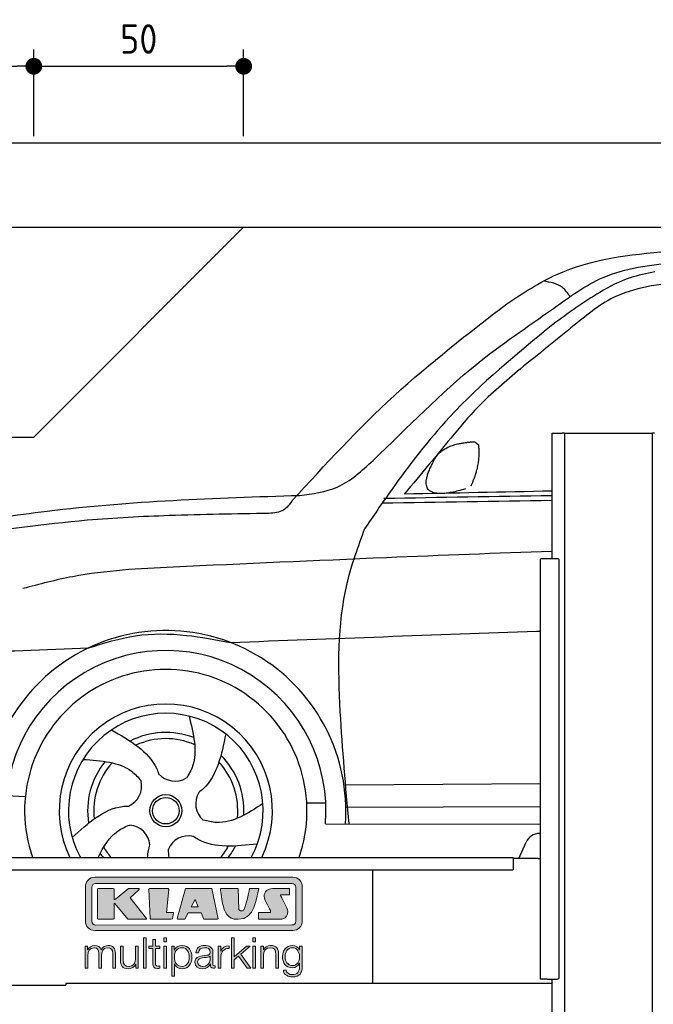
# Model space of a CAD drawing. Header units: millimetres. Extents: x -287 to 6264, y -493 to 4094.
# Tile 3 of 4: x 966 to 2476, y 1750 to 4094. Entities that reach past the tile are written whole.
import ezdxf

# ---------------------------------------------------------------- set-up
doc = ezdxf.new("R2010")
doc.units = ezdxf.units.MM
for name, color, linetype in [('4', 3, 'Continuous'), ('5', 3, 'Continuous'), ('Car', 10, 'Continuous'), ('Logo', 7, 'Continuous')]:
    doc.layers.add(name, color=color, linetype=linetype)
doc.styles.get("Standard").update_dxf_attribs({"font": 'ISOCP.SHX'})
doc.dimstyles.new('GEN-ISO$0', dxfattribs={"dimscale": 20, "dimtxt": 3.5, "dimasz": 2, "dimexe": 2, "dimexo": 1, "dimgap": 1.5, "dimtad": 1, "dimdec": 1, "dimlfac": 0.1, "dimdsep": 46, "dimtxsty": 'Standard', "dimblk": 'PUNKT', "dimcen": 2, "dimclrd": 256, "dimclre": 256, "dimclrt": 2, "dimadec": 0, "dimazin": 0, "dimtp": 0.1, "dimtm": 0.1, "dimtfac": 0.71, "dimtdec": 1, "dimtmove": 2, "dimatfit": 3, "dimldrblk": 'PUNKT', "dimfxl": 0, "dimtolj": 1, "dimarcsym": 0})

# ---------------------------------------------------------------- blocks, each defined once
blk = doc.blocks.new('PUNKT')
at = {"layer": '4', "color": 0, "linetype": 'ByBlock'}
blk.add_line((-0.5, 0), (-1, 0), dxfattribs=at)
at = {"layer": '4', "color": 0, "linetype": 'ByBlock', "const_width": 0.5}
blk.add_lwpolyline([(-0.25, 0, 1), (0.25, 0, 1)], format="xyb", close=True, dxfattribs=at)
blk = doc.blocks.new('*D5')
at = {"layer": '5', "lineweight": -2}
for p, q in [((200, 3816.7), (200, 4023.3)), ((1000, 3816.7), (1000, 4023.3)), ((240, 3983.3), (960, 3983.3))]:
    blk.add_line(p, q, dxfattribs=at)
at = {"layer": 'DEFPOINTS', "color": 0}
for p in [(1000, 3983.3), (200, 3796.7), (1000, 3796.7)]:
    blk.add_point(p, dxfattribs=at)
at = {"layer": '5', "lineweight": -2, "xscale": 40, "yscale": 40, "zscale": 40, "rotation": 180}
blk.add_blockref('PUNKT', (200, 3983.3), dxfattribs=at)
at = {"layer": '5', "lineweight": -2, "xscale": 40, "yscale": 40, "zscale": 40}
blk.add_blockref('PUNKT', (1000, 3983.3), dxfattribs=at)
at = {"layer": '5', "color": 2, "insert": (600, 4048.3), "char_height": 70, "attachment_point": 5}
blk.add_mtext('\\A1;80', dxfattribs=at)
blk = doc.blocks.new('*D6')
at = {"layer": '5', "lineweight": -2}
for p, q in [((1000, 3816.7), (1000, 4023.3)), ((1500, 3816.7), (1500, 4023.3)), ((1040, 3983.3), (1460, 3983.3))]:
    blk.add_line(p, q, dxfattribs=at)
at = {"layer": 'DEFPOINTS', "color": 0}
for p in [(1500, 3983.3), (1000, 3796.7), (1500, 3796.7)]:
    blk.add_point(p, dxfattribs=at)
at = {"layer": '5', "lineweight": -2, "xscale": 40, "yscale": 40, "zscale": 40, "rotation": 180}
blk.add_blockref('PUNKT', (1000, 3983.3), dxfattribs=at)
at = {"layer": '5', "lineweight": -2, "xscale": 40, "yscale": 40, "zscale": 40}
blk.add_blockref('PUNKT', (1500, 3983.3), dxfattribs=at)
at = {"layer": '5', "color": 2, "insert": (1250, 4048.3), "char_height": 70, "attachment_point": 5}
blk.add_mtext('\\A1;50', dxfattribs=at)
blk = doc.blocks.new('KLAUS')
at = {"layer": 'Logo'}
h = blk.add_hatch(color=8, dxfattribs=at)
h.dxf.hatch_style = 2
edge = h.paths.add_edge_path()
edge.add_spline(control_points=[(3.6, 29.09), (2.88, 29.09), (2.3, 28.51), (2.3, 27.8), (2.3, 27.8), (2.3, 16.11), (2.3, 16.11), (2.3, 15.39), (2.88, 14.81), (3.6, 14.81), (3.6, 14.81), (71.16, 14.81), (71.16, 14.81), (71.88, 14.81), (72.46, 15.39), (72.46, 16.11), (72.46, 16.11), (72.46, 27.8), (72.46, 27.8), (72.46, 28.51), (71.88, 29.09), (71.16, 29.09), (71.16, 29.09), (3.6, 29.09), (3.6, 29.09), (3.6, 29.09), (3.6, 29.09), (3.6, 29.09)], knot_values=[0, 0, 0, 0, 1, 1, 1, 2, 2, 2, 3, 3, 3, 4, 4, 4, 5, 5, 5, 6, 6, 6, 7, 7, 7, 8, 8, 8, 9, 9, 9, 9], degree=3, periodic=0)
edge = h.paths.add_edge_path()
edge.add_spline(control_points=[(3.35, 31.23), (3.35, 31.23), (71.47, 31.23), (71.47, 31.23), (73.26, 31.23), (74.71, 29.77), (74.71, 27.99), (74.71, 27.99), (74.71, 16.17), (74.71, 16.17), (74.71, 14.38), (73.26, 12.93), (71.47, 12.93), (71.47, 12.93), (3.35, 12.93), (3.35, 12.93), (1.56, 12.93), (0.11, 14.38), (0.11, 16.17), (0.11, 16.17), (0.11, 27.99), (0.11, 27.99), (0.11, 29.77), (1.56, 31.23), (3.35, 31.23), (3.35, 31.23), (3.35, 31.23), (3.35, 31.23)], knot_values=[0, 0, 0, 0, 1, 1, 1, 2, 2, 2, 3, 3, 3, 4, 4, 4, 5, 5, 5, 6, 6, 6, 7, 7, 7, 8, 8, 8, 9, 9, 9, 9], degree=3, periodic=0)
h = blk.add_hatch(color=8, dxfattribs=at)
h.dxf.hatch_style = 2
edge = h.paths.add_edge_path()
edge.add_spline(control_points=[(4.5, 27.33), (4.5, 27.33), (9.7, 27.33), (9.7, 27.33), (9.84, 27.33), (9.96, 27.22), (9.96, 27.08), (9.96, 27.08), (9.96, 23.69), (9.96, 23.69), (9.96, 23.69), (9.94, 23.64), (10.04, 23.59), (10.14, 23.53), (10.2, 23.57), (10.2, 23.57), (10.2, 23.57), (10.51, 23.75), (10.51, 23.75), (10.51, 23.75), (14.94, 27.33), (14.94, 27.33), (14.94, 27.33), (18.41, 27.33), (18.41, 27.33), (18.41, 27.33), (18.49, 27.33), (18.56, 27.2), (18.65, 27.04), (18.53, 26.91), (18.53, 26.91), (18.53, 26.91), (15.49, 24.11), (15.49, 24.11), (15.49, 24.11), (21.14, 17.06), (21.14, 17.06), (21.14, 17.06), (21.13, 16.91), (21.13, 16.91), (21.08, 16.84), (20.99, 16.82), (20.99, 16.82), (20.99, 16.82), (14.7, 16.82), (14.7, 16.82), (14.7, 16.82), (10.26, 22.17), (10.26, 22.17), (10.26, 22.17), (10.19, 22.24), (10.08, 22.21), (9.97, 22.18), (9.96, 22.11), (9.96, 22.11), (9.96, 22.11), (9.96, 17.08), (9.96, 17.08), (9.96, 16.94), (9.84, 16.82), (9.7, 16.82), (9.7, 16.82), (4.5, 16.82), (4.5, 16.82), (4.36, 16.82), (4.25, 16.94), (4.25, 17.08), (4.25, 17.08), (4.25, 27.08), (4.25, 27.08), (4.25, 27.22), (4.36, 27.33), (4.5, 27.33), (4.5, 27.33), (4.5, 27.33), (4.5, 27.33)], knot_values=[0, 0, 0, 0, 1, 1, 1, 2, 2, 2, 3, 3, 3, 4, 4, 4, 5, 5, 5, 6, 6, 6, 7, 7, 7, 8, 8, 8, 9, 9, 9, 10, 10, 10, 11, 11, 11, 12, 12, 12, 13, 13, 13, 14, 14, 14, 15, 15, 15, 16, 16, 16, 17, 17, 17, 18, 18, 18, 19, 19, 19, 20, 20, 20, 21, 21, 21, 22, 22, 22, 23, 23, 23, 24, 24, 24, 25, 25, 25, 25], degree=3, periodic=0)
h = blk.add_hatch(color=8, dxfattribs=at)
h.dxf.hatch_style = 2
h.paths.add_polyline_path([(22.42, 17.06), (21.97, 27.15), (22.24, 27.33), (28.55, 27.33), (28.86, 26.97), (28.01, 19.08), (30.26, 19.07), (30.44, 18.95), (30.08, 16.95), (29.49, 16.82), (22.6, 16.82)])
h = blk.add_hatch(color=8, dxfattribs=at)
h.paths.add_polyline_path([(36.52, 21.01), (38.93, 21.01), (37.87, 23.57)])
h.paths.add_polyline_path([(34.52, 27.33), (43.65, 27.33), (45.76, 16.94), (45.57, 16.82), (40.83, 16.82), (39.89, 18.95), (35.42, 18.95), (34.27, 16.82), (31.78, 16.82), (31.66, 17)])
h = blk.add_hatch(color=8, dxfattribs=at)
h.dxf.hatch_style = 2
edge = h.paths.add_edge_path()
edge.add_spline(control_points=[(52.69, 27.32), (52.69, 27.32), (52.88, 20.14), (52.88, 20.14), (53.01, 19.89), (53.2, 19.77), (53.43, 19.71), (53.91, 19.59), (54.43, 19.57), (54.64, 20.03), (55.23, 21.34), (56.27, 25.45), (56.6, 27.33), (56.6, 27.33), (59.77, 27.33), (59.77, 27.33), (58.77, 23.9), (58.56, 16.82), (52.63, 16.76), (48.72, 16.72), (48.01, 19.35), (47.27, 22.24), (46.89, 23.68), (46.54, 27.33), (46.54, 27.33), (46.54, 27.33), (52.69, 27.32), (52.69, 27.32), (52.69, 27.32), (52.69, 27.32), (52.69, 27.32)], knot_values=[0, 0, 0, 0, 1, 1, 1, 2, 2, 2, 3, 3, 3, 4, 4, 4, 5, 5, 5, 6, 6, 6, 7, 7, 7, 8, 8, 8, 9, 9, 9, 10, 10, 10, 10], degree=3, periodic=0)
h = blk.add_hatch(color=8, dxfattribs=at)
h.dxf.hatch_style = 2
edge = h.paths.add_edge_path()
edge.add_spline(control_points=[(64.46, 27.33), (64.46, 27.33), (70.31, 27.33), (70.31, 27.33), (70.31, 26.52), (70.31, 26.02), (70.31, 25.12), (70.31, 25.12), (67.3, 25.12), (67.3, 25.12), (67.24, 25.04), (67.25, 25.11), (67.25, 24.91), (67.25, 24.88), (69.73, 20.38), (69.73, 19.57), (69.73, 16.4), (67.22, 16.81), (65.9, 16.82), (65.9, 16.82), (59.59, 16.82), (59.59, 16.82), (59.59, 17.76), (59.59, 18.23), (59.59, 19.14), (59.59, 19.14), (63.75, 19.14), (63.75, 19.14), (63.82, 19.22), (63.81, 19.11), (63.81, 19.31), (63.81, 20.32), (61.58, 23.06), (61.58, 24.63), (61.58, 26.33), (62.83, 27.34), (64.46, 27.33), (64.46, 27.33), (64.46, 27.33), (64.46, 27.33)], knot_values=[0, 0, 0, 0, 1, 1, 1, 2, 2, 2, 3, 3, 3, 4, 4, 4, 5, 5, 5, 6, 6, 6, 7, 7, 7, 8, 8, 8, 9, 9, 9, 10, 10, 10, 11, 11, 11, 12, 12, 12, 13, 13, 13, 13], degree=3, periodic=0)
h = blk.add_hatch(color=30, dxfattribs=at)
h.dxf.hatch_style = 2
h.paths.add_polyline_path([(20.07, 0), (20.99, 0), (20.99, 10.45), (20.07, 10.45)])
h = blk.add_hatch(color=30, dxfattribs=at)
h.paths.add_polyline_path([(27.1, 0), (28.03, 0), (28.03, 7.55), (27.1, 7.55)])
h.paths.add_polyline_path([(27.1, 8.98), (28.03, 8.98), (28.03, 10.45), (27.1, 10.45)])
h = blk.add_hatch(color=30, dxfattribs=at)
h.dxf.hatch_style = 2
h.paths.add_polyline_path([(50.4, 0), (51.32, 0), (51.32, 2.87), (52.82, 4.11), (55.8, 0), (56.96, 0), (53.52, 4.76), (56.74, 7.55), (55.51, 7.55), (51.32, 3.89), (51.32, 10.45), (50.4, 10.45)])
h = blk.add_hatch(color=30, dxfattribs=at)
h.paths.add_polyline_path([(57.74, 0), (58.66, 0), (58.66, 7.55), (57.74, 7.55)])
h.paths.add_polyline_path([(57.74, 8.98), (58.66, 8.98), (58.66, 10.45), (57.74, 10.45)])
h = blk.add_hatch(color=30, dxfattribs=at)
h.dxf.hatch_style = 2
edge = h.paths.add_edge_path()
edge.add_spline(control_points=[(0, 0), (0, 0), (0.92, 0), (0.92, 0), (0.92, 0), (0.92, 4.22), (0.92, 4.22), (0.94, 5.8), (1.58, 7), (3.18, 7), (4.35, 7), (4.77, 6.15), (4.76, 5.12), (4.76, 5.12), (4.76, 0), (4.76, 0), (4.76, 0), (5.68, 0), (5.68, 0), (5.68, 0), (5.68, 4.27), (5.68, 4.27), (5.68, 5.68), (6.14, 7), (7.73, 7), (9.05, 7), (9.52, 6.32), (9.52, 5.08), (9.52, 5.08), (9.52, 0), (9.52, 0), (9.52, 0), (10.44, 0), (10.44, 0), (10.44, 0), (10.44, 5.12), (10.44, 5.12), (10.44, 6.91), (9.59, 7.77), (7.94, 7.77), (6.94, 7.77), (5.99, 7.29), (5.54, 6.3), (5.26, 7.29), (4.36, 7.77), (3.37, 7.77), (2.17, 7.77), (1.38, 7.19), (0.89, 6.28), (0.89, 6.28), (0.85, 6.28), (0.85, 6.28), (0.85, 6.28), (0.85, 7.55), (0.85, 7.55), (0.85, 7.55), (0, 7.55), (0, 7.55), (0, 7.55), (0, 0), (0, 0), (0, 0), (0, 0), (0, 0)], knot_values=[0, 0, 0, 0, 1, 1, 1, 2, 2, 2, 3, 3, 3, 4, 4, 4, 5, 5, 5, 6, 6, 6, 7, 7, 7, 8, 8, 8, 9, 9, 9, 10, 10, 10, 11, 11, 11, 12, 12, 12, 13, 13, 13, 14, 14, 14, 15, 15, 15, 16, 16, 16, 17, 17, 17, 18, 18, 18, 19, 19, 19, 20, 20, 20, 21, 21, 21, 21], degree=3, periodic=0)
h = blk.add_hatch(color=30, dxfattribs=at)
h.dxf.hatch_style = 2
edge = h.paths.add_edge_path()
edge.add_spline(control_points=[(18.31, 7.55), (18.31, 7.55), (17.39, 7.55), (17.39, 7.55), (17.39, 7.55), (17.39, 3.59), (17.39, 3.59), (17.39, 2.05), (16.7, 0.56), (15.12, 0.56), (13.66, 0.56), (13.15, 1.27), (13.1, 2.64), (13.1, 2.64), (13.1, 7.55), (13.1, 7.55), (13.1, 7.55), (12.18, 7.55), (12.18, 7.55), (12.18, 7.55), (12.18, 2.65), (12.18, 2.65), (12.18, 0.89), (12.93, -0.22), (14.83, -0.22), (15.96, -0.22), (16.95, 0.35), (17.44, 1.36), (17.44, 1.36), (17.47, 1.36), (17.47, 1.36), (17.47, 1.36), (17.47, 0), (17.47, 0), (17.47, 0), (18.31, 0), (18.31, 0), (18.31, 0), (18.31, 7.55), (18.31, 7.55), (18.31, 7.55), (18.31, 7.55), (18.31, 7.55)], knot_values=[0, 0, 0, 0, 1, 1, 1, 2, 2, 2, 3, 3, 3, 4, 4, 4, 5, 5, 5, 6, 6, 6, 7, 7, 7, 8, 8, 8, 9, 9, 9, 10, 10, 10, 11, 11, 11, 12, 12, 12, 13, 13, 13, 14, 14, 14, 14], degree=3, periodic=0)
h = blk.add_hatch(color=30, dxfattribs=at)
h.dxf.hatch_style = 2
edge = h.paths.add_edge_path()
edge.add_spline(control_points=[(24.22, 9.82), (24.22, 9.82), (23.3, 9.82), (23.3, 9.82), (23.3, 9.82), (23.3, 7.55), (23.3, 7.55), (23.3, 7.55), (21.98, 7.55), (21.98, 7.55), (21.98, 7.55), (21.98, 6.78), (21.98, 6.78), (21.98, 6.78), (23.3, 6.78), (23.3, 6.78), (23.3, 6.78), (23.3, 1.61), (23.3, 1.61), (23.28, 0.32), (23.71, -0.09), (24.94, -0.09), (25.22, -0.09), (25.48, -0.06), (25.76, -0.06), (25.76, -0.06), (25.76, 0.73), (25.76, 0.73), (25.5, 0.7), (25.23, 0.69), (24.97, 0.69), (24.31, 0.73), (24.22, 1.08), (24.22, 1.68), (24.22, 1.68), (24.22, 6.78), (24.22, 6.78), (24.22, 6.78), (25.76, 6.78), (25.76, 6.78), (25.76, 6.78), (25.76, 7.55), (25.76, 7.55), (25.76, 7.55), (24.22, 7.55), (24.22, 7.55), (24.22, 7.55), (24.22, 9.82), (24.22, 9.82), (24.22, 9.82), (24.22, 9.82), (24.22, 9.82)], knot_values=[0, 0, 0, 0, 1, 1, 1, 2, 2, 2, 3, 3, 3, 4, 4, 4, 5, 5, 5, 6, 6, 6, 7, 7, 7, 8, 8, 8, 9, 9, 9, 10, 10, 10, 11, 11, 11, 12, 12, 12, 13, 13, 13, 14, 14, 14, 15, 15, 15, 16, 16, 16, 17, 17, 17, 17], degree=3, periodic=0)
h = blk.add_hatch(color=30, dxfattribs=at)
edge = h.paths.add_edge_path()
edge.add_spline(control_points=[(35.84, 3.78), (35.84, 2.21), (35.12, 0.56), (33.37, 0.56), (31.4, 0.56), (30.72, 2.21), (30.72, 3.78), (30.72, 5.49), (31.33, 7), (33.37, 7), (35.12, 7), (35.84, 5.34), (35.84, 3.78), (35.84, 3.78), (35.84, 3.78), (35.84, 3.78)], knot_values=[0, 0, 0, 0, 1, 1, 1, 2, 2, 2, 3, 3, 3, 4, 4, 4, 5, 5, 5, 5], degree=3, periodic=0)
edge = h.paths.add_edge_path()
edge.add_spline(control_points=[(29.79, -2.8), (29.79, -2.8), (30.72, -2.8), (30.72, -2.8), (30.72, -2.8), (30.72, 1.43), (30.72, 1.43), (30.72, 1.43), (30.74, 1.43), (30.74, 1.43), (31.14, 0.35), (32.24, -0.22), (33.37, -0.22), (35.66, -0.22), (36.76, 1.64), (36.76, 3.78), (36.76, 5.91), (35.66, 7.77), (33.37, 7.77), (32.15, 7.77), (31.1, 7.14), (30.67, 6.12), (30.67, 6.12), (30.64, 6.12), (30.64, 6.12), (30.64, 6.12), (30.64, 7.55), (30.64, 7.55), (30.64, 7.55), (29.79, 7.55), (29.79, 7.55), (29.79, 7.55), (29.79, -2.8), (29.79, -2.8), (29.79, -2.8), (29.79, -2.8), (29.79, -2.8)], knot_values=[0, 0, 0, 0, 1, 1, 1, 2, 2, 2, 3, 3, 3, 4, 4, 4, 5, 5, 5, 6, 6, 6, 7, 7, 7, 8, 8, 8, 9, 9, 9, 10, 10, 10, 11, 11, 11, 12, 12, 12, 12], degree=3, periodic=0)
h = blk.add_hatch(color=30, dxfattribs=at)
edge = h.paths.add_edge_path()
edge.add_spline(control_points=[(43.03, 2.93), (43.04, 1.45), (41.8, 0.56), (40.39, 0.56), (39.53, 0.56), (38.71, 1.13), (38.71, 2.05), (38.71, 3.53), (40.66, 3.51), (42.22, 3.79), (42.47, 3.84), (42.88, 3.91), (43, 4.13), (43, 4.13), (43.03, 4.13), (43.03, 4.13), (43.03, 4.13), (43.03, 2.93), (43.03, 2.93), (43.03, 2.93), (43.03, 2.93), (43.03, 2.93)], knot_values=[0, 0, 0, 0, 1, 1, 1, 2, 2, 2, 3, 3, 3, 4, 4, 4, 5, 5, 5, 6, 6, 6, 7, 7, 7, 7], degree=3, periodic=0)
edge = h.paths.add_edge_path()
edge.add_spline(control_points=[(39.03, 5.24), (39.06, 6.47), (39.91, 7), (41.05, 7), (42.14, 7), (43.03, 6.69), (43.03, 5.45), (43.03, 4.61), (42.6, 4.51), (41.84, 4.42), (39.85, 4.19), (37.79, 4.11), (37.79, 1.99), (37.79, 0.47), (38.93, -0.22), (40.32, -0.22), (41.77, -0.22), (42.43, 0.34), (43.07, 1.32), (43.07, 1.32), (43.1, 1.32), (43.1, 1.32), (43.1, 0.53), (43.25, 0), (44.19, 0), (44.43, 0), (44.58, 0.01), (44.79, 0.06), (44.79, 0.06), (44.79, 0.83), (44.79, 0.83), (44.71, 0.81), (44.6, 0.78), (44.49, 0.78), (44.13, 0.78), (43.95, 0.98), (43.95, 1.33), (43.95, 1.33), (43.95, 5.34), (43.95, 5.34), (43.95, 7.36), (42.5, 7.77), (41.17, 7.77), (39.44, 7.77), (38.2, 7.01), (38.11, 5.24), (38.11, 5.24), (39.03, 5.24), (39.03, 5.24), (39.03, 5.24), (39.03, 5.24), (39.03, 5.24)], knot_values=[0, 0, 0, 0, 1, 1, 1, 2, 2, 2, 3, 3, 3, 4, 4, 4, 5, 5, 5, 6, 6, 6, 7, 7, 7, 8, 8, 8, 9, 9, 9, 10, 10, 10, 11, 11, 11, 12, 12, 12, 13, 13, 13, 14, 14, 14, 15, 15, 15, 16, 16, 16, 17, 17, 17, 17], degree=3, periodic=0)
h = blk.add_hatch(color=30, dxfattribs=at)
h.dxf.hatch_style = 2
edge = h.paths.add_edge_path()
edge.add_spline(control_points=[(45.79, 0), (45.79, 0), (46.71, 0), (46.71, 0), (46.71, 0), (46.71, 4.03), (46.71, 4.03), (46.71, 5.59), (47.85, 6.82), (49.52, 6.73), (49.52, 6.73), (49.52, 7.66), (49.52, 7.66), (48.16, 7.72), (47.14, 7), (46.67, 5.78), (46.67, 5.78), (46.64, 5.78), (46.64, 5.78), (46.64, 5.78), (46.64, 7.55), (46.64, 7.55), (46.64, 7.55), (45.79, 7.55), (45.79, 7.55), (45.79, 7.55), (45.79, 0), (45.79, 0), (45.79, 0), (45.79, 0), (45.79, 0)], knot_values=[0, 0, 0, 0, 1, 1, 1, 2, 2, 2, 3, 3, 3, 4, 4, 4, 5, 5, 5, 6, 6, 6, 7, 7, 7, 8, 8, 8, 9, 9, 9, 10, 10, 10, 10], degree=3, periodic=0)
h = blk.add_hatch(color=30, dxfattribs=at)
h.dxf.hatch_style = 2
edge = h.paths.add_edge_path()
edge.add_spline(control_points=[(60.41, 0), (60.41, 0), (61.33, 0), (61.33, 0), (61.33, 0), (61.33, 4.41), (61.33, 4.41), (61.36, 5.89), (62.24, 7), (63.7, 7), (65.2, 7), (65.62, 6.02), (65.62, 4.71), (65.62, 4.71), (65.62, 0), (65.62, 0), (65.62, 0), (66.54, 0), (66.54, 0), (66.54, 0), (66.54, 4.86), (66.54, 4.86), (66.54, 6.66), (65.9, 7.77), (63.78, 7.77), (62.71, 7.77), (61.7, 7.16), (61.36, 6.25), (61.36, 6.25), (61.33, 6.25), (61.33, 6.25), (61.33, 6.25), (61.33, 7.55), (61.33, 7.55), (61.33, 7.55), (60.41, 7.55), (60.41, 7.55), (60.41, 7.55), (60.41, 0), (60.41, 0), (60.41, 0), (60.41, 0), (60.41, 0)], knot_values=[0, 0, 0, 0, 1, 1, 1, 2, 2, 2, 3, 3, 3, 4, 4, 4, 5, 5, 5, 6, 6, 6, 7, 7, 7, 8, 8, 8, 9, 9, 9, 10, 10, 10, 11, 11, 11, 12, 12, 12, 13, 13, 13, 14, 14, 14, 14], degree=3, periodic=0)
h = blk.add_hatch(color=30, dxfattribs=at)
edge = h.paths.add_edge_path()
edge.add_spline(control_points=[(71.32, 0.86), (69.62, 0.86), (68.83, 2.34), (68.83, 3.86), (68.83, 5.43), (69.56, 7), (71.32, 7), (73.06, 7), (73.75, 5.34), (73.75, 3.86), (73.75, 2.33), (72.91, 0.86), (71.32, 0.86), (71.32, 0.86), (71.32, 0.86), (71.32, 0.86)], knot_values=[0, 0, 0, 0, 1, 1, 1, 2, 2, 2, 3, 3, 3, 4, 4, 4, 5, 5, 5, 5], degree=3, periodic=0)
edge = h.paths.add_edge_path()
edge.add_spline(control_points=[(74.67, 7.55), (74.67, 7.55), (73.75, 7.55), (73.75, 7.55), (73.75, 7.55), (73.75, 6.25), (73.75, 6.25), (73.75, 6.25), (73.72, 6.25), (73.72, 6.25), (73.35, 7.09), (72.41, 7.77), (71.32, 7.77), (69.13, 7.77), (67.9, 6.05), (67.9, 3.97), (67.9, 1.82), (68.9, 0.09), (71.32, 0.09), (72.4, 0.09), (73.29, 0.72), (73.72, 1.64), (73.72, 1.64), (73.75, 1.64), (73.75, 1.64), (73.75, 1.64), (73.75, 0.61), (73.75, 0.61), (73.75, -1.23), (73.01, -2.24), (71.32, -2.24), (70.29, -2.24), (69.31, -1.85), (69.1, -0.73), (69.1, -0.73), (68.18, -0.73), (68.18, -0.73), (68.31, -2.34), (69.81, -3.02), (71.32, -3.02), (73.79, -3.02), (74.65, -1.64), (74.67, 0.61), (74.67, 0.61), (74.67, 7.55), (74.67, 7.55), (74.67, 7.55), (74.67, 7.55), (74.67, 7.55)], knot_values=[0, 0, 0, 0, 1, 1, 1, 2, 2, 2, 3, 3, 3, 4, 4, 4, 5, 5, 5, 6, 6, 6, 7, 7, 7, 8, 8, 8, 9, 9, 9, 10, 10, 10, 11, 11, 11, 12, 12, 12, 13, 13, 13, 14, 14, 14, 15, 15, 15, 16, 16, 16, 16], degree=3, periodic=0)
at = {"layer": 'Logo', "lineweight": 0}
for points in [[(22.42, 17.06), (21.97, 27.15), (22.24, 27.33), (28.55, 27.33), (28.86, 26.97), (28.01, 19.08), (30.26, 19.07), (30.44, 18.95), (30.08, 16.95), (29.49, 16.82), (22.6, 16.82), (22.42, 17.06), (22.42, 17.06)], [(34.52, 27.33), (43.65, 27.33), (45.76, 16.94), (45.57, 16.82), (40.83, 16.82), (39.89, 18.95), (35.42, 18.95), (34.27, 16.82), (31.78, 16.82), (31.66, 17), (34.52, 27.33), (34.52, 27.33)], [(36.52, 21.01), (38.93, 21.01), (37.87, 23.57), (36.52, 21.01), (36.52, 21.01)], [(20.07, 0), (20.99, 0), (20.99, 10.45), (20.07, 10.45), (20.07, 0), (20.07, 0)], [(27.1, 8.98), (28.03, 8.98), (28.03, 10.45), (27.1, 10.45), (27.1, 8.98), (27.1, 8.98)], [(50.4, 0), (51.32, 0), (51.32, 2.87), (52.82, 4.11), (55.8, 0), (56.96, 0), (53.52, 4.76), (56.74, 7.55), (55.51, 7.55), (51.32, 3.89), (51.32, 10.45), (50.4, 10.45), (50.4, 0), (50.4, 0)], [(57.74, 8.98), (58.66, 8.98), (58.66, 10.45), (57.74, 10.45), (57.74, 8.98), (57.74, 8.98)], [(27.1, 0), (28.03, 0), (28.03, 7.55), (27.1, 7.55), (27.1, 0), (27.1, 0)], [(57.74, 0), (58.66, 0), (58.66, 7.55), (57.74, 7.55), (57.74, 0), (57.74, 0)]]:
    blk.add_lwpolyline(points, dxfattribs=at)
for points, knots in [([(3.35, 31.23), (3.35, 31.23), (71.47, 31.23), (71.47, 31.23), (73.26, 31.23), (74.71, 29.77), (74.71, 27.99), (74.71, 27.99), (74.71, 16.17), (74.71, 16.17), (74.71, 14.38), (73.26, 12.93), (71.47, 12.93), (71.47, 12.93), (3.35, 12.93), (3.35, 12.93), (1.56, 12.93), (0.11, 14.38), (0.11, 16.17), (0.11, 16.17), (0.11, 27.99), (0.11, 27.99), (0.11, 29.77), (1.56, 31.23), (3.35, 31.23), (3.35, 31.23), (3.35, 31.23), (3.35, 31.23)], [0, 0, 0, 0, 1, 1, 1, 2, 2, 2, 3, 3, 3, 4, 4, 4, 5, 5, 5, 6, 6, 6, 7, 7, 7, 8, 8, 8, 9, 9, 9, 9]), ([(3.6, 29.09), (2.88, 29.09), (2.3, 28.51), (2.3, 27.8), (2.3, 27.8), (2.3, 16.11), (2.3, 16.11), (2.3, 15.39), (2.88, 14.81), (3.6, 14.81), (3.6, 14.81), (71.16, 14.81), (71.16, 14.81), (71.88, 14.81), (72.46, 15.39), (72.46, 16.11), (72.46, 16.11), (72.46, 27.8), (72.46, 27.8), (72.46, 28.51), (71.88, 29.09), (71.16, 29.09), (71.16, 29.09), (3.6, 29.09), (3.6, 29.09), (3.6, 29.09), (3.6, 29.09), (3.6, 29.09)], [0, 0, 0, 0, 1, 1, 1, 2, 2, 2, 3, 3, 3, 4, 4, 4, 5, 5, 5, 6, 6, 6, 7, 7, 7, 8, 8, 8, 9, 9, 9, 9]), ([(4.5, 27.33), (4.5, 27.33), (9.7, 27.33), (9.7, 27.33), (9.84, 27.33), (9.96, 27.22), (9.96, 27.08), (9.96, 27.08), (9.96, 23.69), (9.96, 23.69), (9.96, 23.69), (9.94, 23.64), (10.04, 23.59), (10.14, 23.53), (10.2, 23.57), (10.2, 23.57), (10.2, 23.57), (10.51, 23.75), (10.51, 23.75), (10.51, 23.75), (14.94, 27.33), (14.94, 27.33), (14.94, 27.33), (18.41, 27.33), (18.41, 27.33), (18.41, 27.33), (18.49, 27.33), (18.56, 27.2), (18.65, 27.04), (18.53, 26.91), (18.53, 26.91), (18.53, 26.91), (15.49, 24.11), (15.49, 24.11), (15.49, 24.11), (21.14, 17.06), (21.14, 17.06), (21.14, 17.06), (21.13, 16.91), (21.13, 16.91), (21.08, 16.84), (20.99, 16.82), (20.99, 16.82), (20.99, 16.82), (14.7, 16.82), (14.7, 16.82), (14.7, 16.82), (10.26, 22.17), (10.26, 22.17), (10.26, 22.17), (10.19, 22.24), (10.08, 22.21), (9.97, 22.18), (9.96, 22.11), (9.96, 22.11), (9.96, 22.11), (9.96, 17.08), (9.96, 17.08), (9.96, 16.94), (9.84, 16.82), (9.7, 16.82), (9.7, 16.82), (4.5, 16.82), (4.5, 16.82), (4.36, 16.82), (4.25, 16.94), (4.25, 17.08), (4.25, 17.08), (4.25, 27.08), (4.25, 27.08), (4.25, 27.22), (4.36, 27.33), (4.5, 27.33), (4.5, 27.33), (4.5, 27.33), (4.5, 27.33)], [0, 0, 0, 0, 1, 1, 1, 2, 2, 2, 3, 3, 3, 4, 4, 4, 5, 5, 5, 6, 6, 6, 7, 7, 7, 8, 8, 8, 9, 9, 9, 10, 10, 10, 11, 11, 11, 12, 12, 12, 13, 13, 13, 14, 14, 14, 15, 15, 15, 16, 16, 16, 17, 17, 17, 18, 18, 18, 19, 19, 19, 20, 20, 20, 21, 21, 21, 22, 22, 22, 23, 23, 23, 24, 24, 24, 25, 25, 25, 25]), ([(52.69, 27.32), (52.69, 27.32), (52.88, 20.14), (52.88, 20.14), (53.01, 19.89), (53.2, 19.77), (53.43, 19.71), (53.91, 19.59), (54.43, 19.57), (54.64, 20.03), (55.23, 21.34), (56.27, 25.45), (56.6, 27.33), (56.6, 27.33), (59.77, 27.33), (59.77, 27.33), (58.77, 23.9), (58.56, 16.82), (52.63, 16.76), (48.72, 16.72), (48.01, 19.35), (47.27, 22.24), (46.89, 23.68), (46.54, 27.33), (46.54, 27.33), (46.54, 27.33), (52.69, 27.32), (52.69, 27.32), (52.69, 27.32), (52.69, 27.32), (52.69, 27.32)], [0, 0, 0, 0, 1, 1, 1, 2, 2, 2, 3, 3, 3, 4, 4, 4, 5, 5, 5, 6, 6, 6, 7, 7, 7, 8, 8, 8, 9, 9, 9, 10, 10, 10, 10]), ([(64.46, 27.33), (64.46, 27.33), (70.31, 27.33), (70.31, 27.33), (70.31, 26.52), (70.31, 26.02), (70.31, 25.12), (70.31, 25.12), (67.3, 25.12), (67.3, 25.12), (67.24, 25.04), (67.25, 25.11), (67.25, 24.91), (67.25, 24.88), (69.73, 20.38), (69.73, 19.57), (69.73, 16.4), (67.22, 16.81), (65.9, 16.82), (65.9, 16.82), (59.59, 16.82), (59.59, 16.82), (59.59, 17.76), (59.59, 18.23), (59.59, 19.14), (59.59, 19.14), (63.75, 19.14), (63.75, 19.14), (63.82, 19.22), (63.81, 19.11), (63.81, 19.31), (63.81, 20.32), (61.58, 23.06), (61.58, 24.63), (61.58, 26.33), (62.83, 27.34), (64.46, 27.33), (64.46, 27.33), (64.46, 27.33), (64.46, 27.33)], [0, 0, 0, 0, 1, 1, 1, 2, 2, 2, 3, 3, 3, 4, 4, 4, 5, 5, 5, 6, 6, 6, 7, 7, 7, 8, 8, 8, 9, 9, 9, 10, 10, 10, 11, 11, 11, 12, 12, 12, 13, 13, 13, 13]), ([(0, 0), (0, 0), (0.92, 0), (0.92, 0), (0.92, 0), (0.92, 4.22), (0.92, 4.22), (0.94, 5.8), (1.58, 7), (3.18, 7), (4.35, 7), (4.77, 6.15), (4.76, 5.12), (4.76, 5.12), (4.76, 0), (4.76, 0), (4.76, 0), (5.68, 0), (5.68, 0), (5.68, 0), (5.68, 4.27), (5.68, 4.27), (5.68, 5.68), (6.14, 7), (7.73, 7), (9.05, 7), (9.52, 6.32), (9.52, 5.08), (9.52, 5.08), (9.52, 0), (9.52, 0), (9.52, 0), (10.44, 0), (10.44, 0), (10.44, 0), (10.44, 5.12), (10.44, 5.12), (10.44, 6.91), (9.59, 7.77), (7.94, 7.77), (6.94, 7.77), (5.99, 7.29), (5.54, 6.3), (5.26, 7.29), (4.36, 7.77), (3.37, 7.77), (2.17, 7.77), (1.38, 7.19), (0.89, 6.28), (0.89, 6.28), (0.85, 6.28), (0.85, 6.28), (0.85, 6.28), (0.85, 7.55), (0.85, 7.55), (0.85, 7.55), (0, 7.55), (0, 7.55), (0, 7.55), (0, 0), (0, 0), (0, 0), (0, 0), (0, 0)], [0, 0, 0, 0, 1, 1, 1, 2, 2, 2, 3, 3, 3, 4, 4, 4, 5, 5, 5, 6, 6, 6, 7, 7, 7, 8, 8, 8, 9, 9, 9, 10, 10, 10, 11, 11, 11, 12, 12, 12, 13, 13, 13, 14, 14, 14, 15, 15, 15, 16, 16, 16, 17, 17, 17, 18, 18, 18, 19, 19, 19, 20, 20, 20, 21, 21, 21, 21]), ([(18.31, 7.55), (18.31, 7.55), (17.39, 7.55), (17.39, 7.55), (17.39, 7.55), (17.39, 3.59), (17.39, 3.59), (17.39, 2.05), (16.7, 0.56), (15.12, 0.56), (13.66, 0.56), (13.15, 1.27), (13.1, 2.64), (13.1, 2.64), (13.1, 7.55), (13.1, 7.55), (13.1, 7.55), (12.18, 7.55), (12.18, 7.55), (12.18, 7.55), (12.18, 2.65), (12.18, 2.65), (12.18, 0.89), (12.93, -0.22), (14.83, -0.22), (15.96, -0.22), (16.95, 0.35), (17.44, 1.36), (17.44, 1.36), (17.47, 1.36), (17.47, 1.36), (17.47, 1.36), (17.47, 0), (17.47, 0), (17.47, 0), (18.31, 0), (18.31, 0), (18.31, 0), (18.31, 7.55), (18.31, 7.55), (18.31, 7.55), (18.31, 7.55), (18.31, 7.55)], [0, 0, 0, 0, 1, 1, 1, 2, 2, 2, 3, 3, 3, 4, 4, 4, 5, 5, 5, 6, 6, 6, 7, 7, 7, 8, 8, 8, 9, 9, 9, 10, 10, 10, 11, 11, 11, 12, 12, 12, 13, 13, 13, 14, 14, 14, 14]), ([(24.22, 9.82), (24.22, 9.82), (23.3, 9.82), (23.3, 9.82), (23.3, 9.82), (23.3, 7.55), (23.3, 7.55), (23.3, 7.55), (21.98, 7.55), (21.98, 7.55), (21.98, 7.55), (21.98, 6.78), (21.98, 6.78), (21.98, 6.78), (23.3, 6.78), (23.3, 6.78), (23.3, 6.78), (23.3, 1.61), (23.3, 1.61), (23.28, 0.32), (23.71, -0.09), (24.94, -0.09), (25.22, -0.09), (25.48, -0.06), (25.76, -0.06), (25.76, -0.06), (25.76, 0.73), (25.76, 0.73), (25.5, 0.7), (25.23, 0.69), (24.97, 0.69), (24.31, 0.73), (24.22, 1.08), (24.22, 1.68), (24.22, 1.68), (24.22, 6.78), (24.22, 6.78), (24.22, 6.78), (25.76, 6.78), (25.76, 6.78), (25.76, 6.78), (25.76, 7.55), (25.76, 7.55), (25.76, 7.55), (24.22, 7.55), (24.22, 7.55), (24.22, 7.55), (24.22, 9.82), (24.22, 9.82), (24.22, 9.82), (24.22, 9.82), (24.22, 9.82)], [0, 0, 0, 0, 1, 1, 1, 2, 2, 2, 3, 3, 3, 4, 4, 4, 5, 5, 5, 6, 6, 6, 7, 7, 7, 8, 8, 8, 9, 9, 9, 10, 10, 10, 11, 11, 11, 12, 12, 12, 13, 13, 13, 14, 14, 14, 15, 15, 15, 16, 16, 16, 17, 17, 17, 17]), ([(29.79, -2.8), (29.79, -2.8), (30.72, -2.8), (30.72, -2.8), (30.72, -2.8), (30.72, 1.43), (30.72, 1.43), (30.72, 1.43), (30.74, 1.43), (30.74, 1.43), (31.14, 0.35), (32.24, -0.22), (33.37, -0.22), (35.66, -0.22), (36.76, 1.64), (36.76, 3.78), (36.76, 5.91), (35.66, 7.77), (33.37, 7.77), (32.15, 7.77), (31.1, 7.14), (30.67, 6.12), (30.67, 6.12), (30.64, 6.12), (30.64, 6.12), (30.64, 6.12), (30.64, 7.55), (30.64, 7.55), (30.64, 7.55), (29.79, 7.55), (29.79, 7.55), (29.79, 7.55), (29.79, -2.8), (29.79, -2.8), (29.79, -2.8), (29.79, -2.8), (29.79, -2.8)], [0, 0, 0, 0, 1, 1, 1, 2, 2, 2, 3, 3, 3, 4, 4, 4, 5, 5, 5, 6, 6, 6, 7, 7, 7, 8, 8, 8, 9, 9, 9, 10, 10, 10, 11, 11, 11, 12, 12, 12, 12]), ([(35.84, 3.78), (35.84, 2.21), (35.12, 0.56), (33.37, 0.56), (31.4, 0.56), (30.72, 2.21), (30.72, 3.78), (30.72, 5.49), (31.33, 7), (33.37, 7), (35.12, 7), (35.84, 5.34), (35.84, 3.78), (35.84, 3.78), (35.84, 3.78), (35.84, 3.78)], [0, 0, 0, 0, 1, 1, 1, 2, 2, 2, 3, 3, 3, 4, 4, 4, 5, 5, 5, 5]), ([(39.03, 5.24), (39.06, 6.47), (39.91, 7), (41.05, 7), (42.14, 7), (43.03, 6.69), (43.03, 5.45), (43.03, 4.61), (42.6, 4.51), (41.84, 4.42), (39.85, 4.19), (37.79, 4.11), (37.79, 1.99), (37.79, 0.47), (38.93, -0.22), (40.32, -0.22), (41.77, -0.22), (42.43, 0.34), (43.07, 1.32), (43.07, 1.32), (43.1, 1.32), (43.1, 1.32), (43.1, 0.53), (43.25, 0), (44.19, 0), (44.43, 0), (44.58, 0.01), (44.79, 0.06), (44.79, 0.06), (44.79, 0.83), (44.79, 0.83), (44.71, 0.81), (44.6, 0.78), (44.49, 0.78), (44.13, 0.78), (43.95, 0.98), (43.95, 1.33), (43.95, 1.33), (43.95, 5.34), (43.95, 5.34), (43.95, 7.36), (42.5, 7.77), (41.17, 7.77), (39.44, 7.77), (38.2, 7.01), (38.11, 5.24), (38.11, 5.24), (39.03, 5.24), (39.03, 5.24), (39.03, 5.24), (39.03, 5.24), (39.03, 5.24)], [0, 0, 0, 0, 1, 1, 1, 2, 2, 2, 3, 3, 3, 4, 4, 4, 5, 5, 5, 6, 6, 6, 7, 7, 7, 8, 8, 8, 9, 9, 9, 10, 10, 10, 11, 11, 11, 12, 12, 12, 13, 13, 13, 14, 14, 14, 15, 15, 15, 16, 16, 16, 17, 17, 17, 17]), ([(45.79, 0), (45.79, 0), (46.71, 0), (46.71, 0), (46.71, 0), (46.71, 4.03), (46.71, 4.03), (46.71, 5.59), (47.85, 6.82), (49.52, 6.73), (49.52, 6.73), (49.52, 7.66), (49.52, 7.66), (48.16, 7.72), (47.14, 7), (46.67, 5.78), (46.67, 5.78), (46.64, 5.78), (46.64, 5.78), (46.64, 5.78), (46.64, 7.55), (46.64, 7.55), (46.64, 7.55), (45.79, 7.55), (45.79, 7.55), (45.79, 7.55), (45.79, 0), (45.79, 0), (45.79, 0), (45.79, 0), (45.79, 0)], [0, 0, 0, 0, 1, 1, 1, 2, 2, 2, 3, 3, 3, 4, 4, 4, 5, 5, 5, 6, 6, 6, 7, 7, 7, 8, 8, 8, 9, 9, 9, 10, 10, 10, 10]), ([(60.41, 0), (60.41, 0), (61.33, 0), (61.33, 0), (61.33, 0), (61.33, 4.41), (61.33, 4.41), (61.36, 5.89), (62.24, 7), (63.7, 7), (65.2, 7), (65.62, 6.02), (65.62, 4.71), (65.62, 4.71), (65.62, 0), (65.62, 0), (65.62, 0), (66.54, 0), (66.54, 0), (66.54, 0), (66.54, 4.86), (66.54, 4.86), (66.54, 6.66), (65.9, 7.77), (63.78, 7.77), (62.71, 7.77), (61.7, 7.16), (61.36, 6.25), (61.36, 6.25), (61.33, 6.25), (61.33, 6.25), (61.33, 6.25), (61.33, 7.55), (61.33, 7.55), (61.33, 7.55), (60.41, 7.55), (60.41, 7.55), (60.41, 7.55), (60.41, 0), (60.41, 0), (60.41, 0), (60.41, 0), (60.41, 0)], [0, 0, 0, 0, 1, 1, 1, 2, 2, 2, 3, 3, 3, 4, 4, 4, 5, 5, 5, 6, 6, 6, 7, 7, 7, 8, 8, 8, 9, 9, 9, 10, 10, 10, 11, 11, 11, 12, 12, 12, 13, 13, 13, 14, 14, 14, 14]), ([(74.67, 7.55), (74.67, 7.55), (73.75, 7.55), (73.75, 7.55), (73.75, 7.55), (73.75, 6.25), (73.75, 6.25), (73.75, 6.25), (73.72, 6.25), (73.72, 6.25), (73.35, 7.09), (72.41, 7.77), (71.32, 7.77), (69.13, 7.77), (67.9, 6.05), (67.9, 3.97), (67.9, 1.82), (68.9, 0.09), (71.32, 0.09), (72.4, 0.09), (73.29, 0.72), (73.72, 1.64), (73.72, 1.64), (73.75, 1.64), (73.75, 1.64), (73.75, 1.64), (73.75, 0.61), (73.75, 0.61), (73.75, -1.23), (73.01, -2.24), (71.32, -2.24), (70.29, -2.24), (69.31, -1.85), (69.1, -0.73), (69.1, -0.73), (68.18, -0.73), (68.18, -0.73), (68.31, -2.34), (69.81, -3.02), (71.32, -3.02), (73.79, -3.02), (74.65, -1.64), (74.67, 0.61), (74.67, 0.61), (74.67, 7.55), (74.67, 7.55), (74.67, 7.55), (74.67, 7.55), (74.67, 7.55)], [0, 0, 0, 0, 1, 1, 1, 2, 2, 2, 3, 3, 3, 4, 4, 4, 5, 5, 5, 6, 6, 6, 7, 7, 7, 8, 8, 8, 9, 9, 9, 10, 10, 10, 11, 11, 11, 12, 12, 12, 13, 13, 13, 14, 14, 14, 15, 15, 15, 16, 16, 16, 16]), ([(71.32, 0.86), (69.62, 0.86), (68.83, 2.34), (68.83, 3.86), (68.83, 5.43), (69.56, 7), (71.32, 7), (73.06, 7), (73.75, 5.34), (73.75, 3.86), (73.75, 2.33), (72.91, 0.86), (71.32, 0.86), (71.32, 0.86), (71.32, 0.86), (71.32, 0.86)], [0, 0, 0, 0, 1, 1, 1, 2, 2, 2, 3, 3, 3, 4, 4, 4, 5, 5, 5, 5]), ([(43.03, 2.93), (43.04, 1.45), (41.8, 0.56), (40.39, 0.56), (39.53, 0.56), (38.71, 1.13), (38.71, 2.05), (38.71, 3.53), (40.66, 3.51), (42.22, 3.79), (42.47, 3.84), (42.88, 3.91), (43, 4.13), (43, 4.13), (43.03, 4.13), (43.03, 4.13), (43.03, 4.13), (43.03, 2.93), (43.03, 2.93), (43.03, 2.93), (43.03, 2.93), (43.03, 2.93)], [0, 0, 0, 0, 1, 1, 1, 2, 2, 2, 3, 3, 3, 4, 4, 4, 5, 5, 5, 6, 6, 6, 7, 7, 7, 7])]:
    blk.add_open_spline(points, degree=3, knots=knots, dxfattribs=at)

msp = doc.modelspace()

# ---------------------------------------------------------------- linework, layer by layer
for p, q in [((1000, 3100), (1500, 3600)), ((200, 3100), (1000, 3100)), ((2234.07, 3110), (2244.07, 3110)), ((2234.07, 3110), (2234.07, 2811)), ((2244.07, 3110), (2259.07, 3110)), ((2264.07, 3110), (2259.07, 3110)), ((2264.07, 3110), (2274.07, 3110)), ((2264.07, 3110), (2264.07, 278.78)), ((2274.07, 3110), (2464.07, 3110)), ((2464.07, 3110), (2474.07, 3110)), ((2479.07, 3110), (2474.07, 3110)), ((2474.07, 278.78), (2474.07, 3110)), ((2223.07, 2811), (2207.07, 2811)), ((2207.07, 1853), (2207.07, 2810)), ((2247.07, 2811), (2223.07, 2811)), ((2252.07, 1816), (2252.07, 2806)), ((2252.07, 1815), (2252.07, 2805)), ((2204.96, 2157), (2207.07, 2157)), ((2155.82, 2097), (2172.89, 2136.03)), ((608.57, 2100), (2142.07, 2100)), ((2142.07, 2100), (2142.07, 2070)), ((2202.07, 2097), (2142.07, 2097)), ((2202.07, 2097), (2207.07, 2097)), ((608.57, 2070), (2142.07, 2070)), ((1807.07, 2070), (1807.07, 1800)), ((2207.07, 1810), (2207.07, 1853)), ((2207.07, 1811), (2207.07, 1853)), ((2223.07, 1810), (2207.07, 1810)), ((2223.07, 1810), (2247.07, 1810)), ((2234.07, 1810), (2234.07, 234.01)), ((236, 1796), (1076, 1796)), ((2234.07, 1800), (1076, 1800)), ((1076, 1800), (1076, 1796))]:
    msp.add_line(p, q)
msp.add_lwpolyline([(5600, 0), (5600, 3800), (0, 3800), (0, -200), (5600, -200), (5698.53, -200), (5718.66, -152.06), (5691.11, -84.27), (5726.08, -50.37), (5711.24, 0), (200, 0), (200, 3600), (5400, 3600), (5400, 0)])
for centre, radius, start, end in [((2247.07, 2806), 5, 0, 90), ((2204.96, 2122), 35, 90, 156.37062), ((2247.07, 1815), 5, 270, 0)]:
    msp.add_arc(centre, radius, start, end)
at = {"layer": 'Car'}
for p, q in [((1742.15, 2272.94), (2207.07, 2275.76)), ((934.77, 2247.54), (979.76, 2244.69)), ((1650.34, 2230.16), (1695.53, 2229.8)), ((1743.41, 2219.48), (2207.07, 2221.42)), ((1694.68, 2179.58), (2207.07, 2178.62))]:
    msp.add_line(p, q, dxfattribs=at)
for radius in [38.18, 31.57]:
    msp.add_circle((1314.5, 2211.08), radius, dxfattribs=at)
for centre, radius, start, end in [((1314.48, 2211.06), 429.01, 355.78001, 182.28924), ((1314.5, 2211.08), 381.48, 355.26335, 182.93572), ((1314.48, 2211.06), 336.4, 340.72318, 199.27682), ((1314.48, 2211.06), 254, 334.07281, 205.92719), ((1314.5, 2211.08), 231.91, 331.38157, 208.61843), ((1314.5, 2211.08), 186.23, 69.03526, 117.17302), ((1314.5, 2211.08), 171.52, 66.36219, 114.50791), ((1314.5, 2211.08), 186.23, 141.03458, 189.16313), ((1314.5, 2211.08), 171.52, 138.36246, 186.49767), ((1314.5, 2211.08), 171.52, 354.34898, 42.50218), ((1314.5, 2211.08), 186.23, 357.02322, 45.16834), ((1336.55, 2333.75), 52.29, 221.4441, 301.20291), ((1204.65, 2269.96), 52.29, 293.4441, 13.20291), ((1437.98, 2228.01), 52.29, 149.4441, 229.20291), ((1224.56, 2124.8), 52.29, 5.4441, 85.20291), ((1368.76, 2098.88), 52.29, 77.4441, 157.20291), ((1314.5, 2211.08), 171.52, 210.34942, 220.3625), ((1314.5, 2211.08), 171.52, 319.6375, 330.48839), ((1314.5, 2211.08), 186.23, 323.38442, 333.15554), ((1314.5, 2211.08), 186.23, 213.02213, 216.61558)]:
    msp.add_arc(centre, radius, start, end, dxfattribs=at)
for points in [[(2126.78, 3417.72), (2246.2, 3487.72), (2511.33, 3542.96), (2902.34, 3560.27)], [(1633.14, 2961.64), (1723.02, 2981.7), (1808.19, 3045.07), (2055.27, 3274.18), (2238.01, 3406.88), (2356.69, 3480.58), (2527.77, 3517.15)], [(2479.82, 3494.04), (2420.56, 3479.44), (2348.57, 3445.09), (2236.91, 3368.93)], [(2277.69, 3434.95), (2259.87, 3456.45), (2214.13, 3471.74)], [(2471.32, 3460.81), (2388.38, 3435.91), (2287.8, 3366.93), (2158.89, 3262.55)], [(1615.7, 2949.23), (1858.72, 3199.02), (2126.78, 3417.72)], [(2236.91, 3368.93), (1990.65, 3148.04), (1851.18, 2973.28), (1787.82, 2882.12)], [(2158.89, 3262.55), (2058.93, 3172.77), (1993.27, 3097.91), (1941.56, 3034.99), (1883.03, 2965.43)], [(1615.7, 2949.23), (1594.83, 2926.63), (1560.32, 2918.91)], [(1560.32, 2918.91), (1322.37, 2913.55), (1127.3, 2902.42), (816.35, 2863.42)], [(1787.82, 2882.12), (1745.91, 2752.07), (1729.52, 2446.77), (1750.43, 2179.47)], [(1331.97, 2791.05), (1092.81, 2768.18), (974.02, 2739.85)], [(1130.97, 2598.83), (1241.96, 2627.45), (1363.75, 2628.55), (1467.93, 2611.68)], [(1545.79, 2228.05), (1435.43, 2183.05), (1403.82, 2188.43)]]:
    msp.add_spline(points, degree=3, dxfattribs=at)
for points, knots in [([(3005.75, 3496.83), (2974.49, 3496.07), (2828.82, 3492.21), (2650.07, 3484.65), (2503.98, 3465.17), (2471.32, 3460.81)], [197.2565359, 197.2565359, 197.2565359, 197.2565359, 291.0634521, 634.2851498, 733.1221344, 733.1221344, 733.1221344, 733.1221344]), ([(806.38, 2891.92), (881.38, 2903.53), (1155.03, 2945.9), (1431.97, 2955.82), (1633.14, 2961.64)], [0, 0, 0, 0, 227.5687227, 830.2991199, 830.2991199, 830.2991199, 830.2991199]), ([(2234.07, 2828.41), (2102.88, 2823.77), (1802.11, 2812.1), (1501.49, 2798.64), (1331.97, 2791.05)], [2450.184526, 2450.184526, 2450.184526, 2450.184526, 2843.9127957, 3352.9930837, 3352.9930837, 3352.9930837, 3352.9930837]), ([(1467.93, 2611.68), (1711.36, 2620.9), (1957.73, 2630.05), (2204.14, 2638.83), (2207.07, 2638.93)], [651.3566866, 651.3566866, 651.3566866, 651.3566866, 1382.1688513, 1390.9686727, 1390.9686727, 1390.9686727, 1390.9686727]), ([(1369.8, 2436.3), (1380.23, 2394.56), (1393.58, 2341.13), (1369.91, 2298.12), (1363.64, 2289.02)], [0, 0, 0, 0, 119.1791326, 152.5469721, 152.5469721, 152.5469721, 152.5469721]), ([(1184.87, 2403.4), (1229.06, 2378.2), (1277.81, 2350.4), (1295.88, 2303.64), (1297.36, 2299.14)], [0, 0, 0, 0, 140.8622067, 155.3882995, 155.3882995, 155.3882995, 155.3882995]), ([(1457.36, 2393.76), (1447.05, 2343.94), (1435.67, 2288.97), (1396.75, 2257.33), (1392.91, 2254.52)], [0, 0, 0, 0, 140.8622067, 155.4442611, 155.4442611, 155.4442611, 155.4442611]), ([(1117.36, 2333.27), (1160.28, 2330.29), (1215.25, 2326.48), (1248.84, 2290.64), (1255.57, 2281.84)], [0, 0, 0, 0, 119.1791326, 152.6274313, 152.6274313, 152.6274313, 152.6274313]), ([(1091.5, 2147.23), (1129.12, 2181.47), (1170.64, 2219.26), (1220.72, 2221.98), (1225.47, 2221.99)], [0, 0, 0, 0, 140.8622067, 155.4424607, 155.4424607, 155.4424607, 155.4424607]), ([(1153.71, 2100), (1165.57, 2125.46), (1185.44, 2157.7), (1218.5, 2173.22), (1228.94, 2176.9)], [39.1326306, 39.1326306, 39.1326306, 39.1326306, 119.1791326, 152.6166337, 152.6166337, 152.6166337, 152.6166337]), ([(1532.39, 2131.63), (1481.83, 2126.04), (1425.99, 2119.87), (1383.87, 2147.14), (1379.99, 2149.94)], [0, 0, 0, 0, 140.8622067, 155.5326195, 155.5326195, 155.5326195, 155.5326195]), ([(1271.13, 2100), (1271.36, 2105.41), (1272.5, 2115.42), (1275.13, 2125.31), (1276.6, 2129.87)], [123.7926873, 123.7926873, 123.7926873, 123.7926873, 140.8622067, 155.5316538, 155.5316538, 155.5316538, 155.5316538])]:
    msp.add_open_spline(points, degree=3, knots=knots, dxfattribs=at)
for points, degree in [([(1950.71, 3039.24), (1963.97, 3073.3), (2009.54, 3084.12)], 2), ([(2009.54, 3084.12), (2038.2, 3090.15), (2051.1, 3089.04)], 2), ([(2041.73, 2984.87), (2066.65, 3035.99), (2059.64, 3082.93)], 2), ([(2051.1, 3089.04), (2057.2, 3083.02), (2059.64, 3082.93)], 2), ([(2028.28, 2977.07), (1896.58, 2937.79), (1950.71, 3039.24)], 2), ([(1834.08, 2954.88), (1967.41, 2957.29), (2100.74, 2959.71), (2234.07, 2961.8)], 3), ([(1883.03, 2965.43), (2000.04, 2967.88), (2117.06, 2970.34), (2234.07, 2972.62)], 3), ([(1830.31, 2943.67), (1964.9, 2945.89), (2099.48, 2948.12), (2234.07, 2950.02)], 3), ([(817.08, 2586.77), (921.71, 2590.79), (1026.33, 2594.82), (1130.97, 2598.83)], 3), ([(1002.76, 2337.54), (1002.77, 2337.54), (1002.78, 2337.54), (1002.79, 2337.53)], 3), ([(1322.67, 2100), (1321.73, 2106.27), (1321.15, 2112.7), (1320.56, 2119.13)], 3)]:
    msp.add_open_spline(points, degree=degree, dxfattribs=at)

# ---------------------------------------------------------------- block references
at = {"layer": 'Logo', "xscale": 6.929133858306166, "yscale": 6.929133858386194, "zscale": 6.929133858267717, "rotation": 0.01107024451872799}
msp.add_blockref('KLAUS', (1122.1, 1836.25), dxfattribs=at)

# ---------------------------------------------------------------- dimensions: what is measured, and where the dimension line sits
at = {"layer": '5'}
for base, p1, p2, picture, middle in [((1000, 3983.31), (200, 3796.65), (1000, 3796.65), '*D5', (600, 4048.31)), ((1500, 3983.31), (1000, 3796.65), (1500, 3796.65), '*D6', (1250, 4048.31))]:
    dim = msp.add_linear_dim(base=base, p1=p1, p2=p2, dimstyle='GEN-ISO$0', override={"dimlfac": 0.1}, dxfattribs=at)
    dim.commit()
    dim.dimension.update_dxf_attribs({"geometry": picture, "text_midpoint": middle})

doc.saveas('drawing.dxf')
